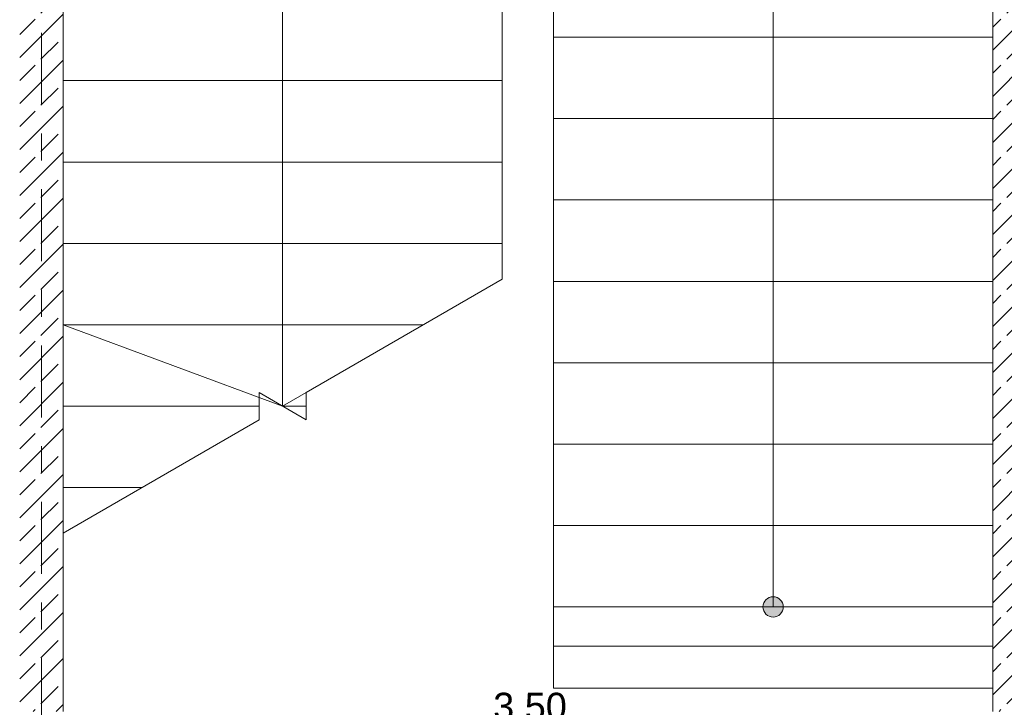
# Model space of a CAD drawing. Header units: metres. Extents: x -3.6 to 84.5, y -11 to 16.8.
# Tile 93 of 256: x 11.3 to 14.9, y 8.5 to 11. Entities that reach past the tile are written whole.
import ezdxf

# ---------------------------------------------------------------- set-up
doc = ezdxf.new("R2010")
doc.units = ezdxf.units.M
doc.header["$MEASUREMENT"] = 0
doc.linetypes.add('Strichlinie doppelt', pattern=[0.546806, 0.264583, -0.105833, 0.070556, -0.105833])
doc.linetypes.add('Wipeout_Contour', pattern=[1, 0, -1])
for name, color, linetype in [('154 - Bemaßung_ Beschriftung.Ausbau - Deckenspiegel', 7, 'Continuous'), ('451 - Universal.Achsen Raster', 7, 'Continuous'), ('605 - Struktur.Wand Innen', 7, 'Continuous'), ('610 - Struktur.Treppe_ Rampe', 7, 'Continuous')]:
    doc.layers.add(name, color=color, linetype=linetype)
doc.styles.add('ERSTELLTER_STIL_2', font='txt')
doc.dimstyles.new('ERSTELLTER_STIL__2', dxfattribs={"dimtxt": 0.1, "dimasz": 0.0532, "dimexe": 0.18, "dimexo": 0.0625, "dimgap": 0, "dimtad": 1, "dimtih": 1, "dimtoh": 1, "dimzin": 0, "dimdsep": 46, "dimtxsty": 'ERSTELLTER_STIL_2', "dimblk": 'ARROWHEAD_2', "dimblk1": 'ARROWHEAD_2', "dimblk2": 'ARROWHEAD_2', "dimcen": 0.09, "dimse1": 1, "dimse2": 1, "dimclrd": 7, "dimclre": 7, "dimclrt": 7, "dimazin": 0, "dimtfac": 1, "dimtdec": 4, "dimtmove": 0, "dimatfit": 3, "dimfxl": 1, "dimtolj": 1, "dimtzin": 0, "dimarcsym": 0})
pattern_1 = [(45, (0, 0), (-0.0848528, 0.0848528), []), (45, (-0.04243, 0.04243), (-0.0848528, 0.0848528), [0.09, -0.03])]

# ---------------------------------------------------------------- blocks, each defined once
blk = doc.blocks.new('*D210')
at = {"layer": '154 - Bemaßung_ Beschriftung.Ausbau - Deckenspiegel', "color": 7, "linetype": 'Continuous', "lineweight": 5}
for p, q in [((10.7825, 8.1475), (10.7825, 8.2525)), ((11.2125, 8.1475), (11.2125, 8.2525)), ((10.8027, 8.235), (10.7623, 8.165)), ((11.2327, 8.235), (11.1923, 8.165)), ((10.7825, 8.2), (11.2125, 8.2))]:
    blk.add_line(p, q, dxfattribs=at)
at = {"color": 254, "linetype": 'Wipeout_Contour', "lineweight": 0, "ltscale": 55.065797}
blk.add_wipeout([(10.9029, 8.2012), (11.0921, 8.2012), (11.0921, 8.3387), (10.9029, 8.3387)], dxfattribs=at).dxf.layer = '154 - Bemaßung_ Beschriftung.Ausbau - Deckenspiegel'
at = {"layer": '154 - Bemaßung_ Beschriftung.Ausbau - Deckenspiegel', "color": 7, "lineweight": 5, "insert": (10.9216, 8.22), "char_height": 0.1, "attachment_point": 7, "style": 'ERSTELLTER_STIL_2'}
blk.add_mtext('\\A1;{\\pql;\\fArial|b0|i0|c0|p38;43}', dxfattribs=at)
at = {"color": 254, "linetype": 'Wipeout_Contour', "lineweight": 0, "ltscale": 55.914547}
blk.add_wipeout([(11.0769, 8.2509), (11.3717, 8.2509), (11.3717, 8.3937), (11.0769, 8.3937)], dxfattribs=at).dxf.layer = '154 - Bemaßung_ Beschriftung.Ausbau - Deckenspiegel'
at = {"layer": '154 - Bemaßung_ Beschriftung.Ausbau - Deckenspiegel', "color": 7, "lineweight": 5, "insert": (11.0983, 8.2707), "char_height": 0.1, "attachment_point": 7, "style": 'ERSTELLTER_STIL_2'}
blk.add_mtext('\\A1;{\\pql;\\fArial|b0|i0|c0|p38;10\\fArial|b0|i0|c0|p38;\\A1{\\H.66x;\\S25^  ;}}', dxfattribs=at)
blk = doc.blocks.new('ARROWHEAD_2')
at = {"color": 0, "linetype": 'Continuous', "lineweight": 0}
for p, q in [((0, 0), (-1, 0)), ((-0.378, -0.655), (0.378, 0.655))]:
    blk.add_line(p, q, dxfattribs=at)
blk = doc.blocks.new('*D406')
at = {"layer": '154 - Bemaßung_ Beschriftung.Ausbau - Deckenspiegel', "color": 7, "linetype": 'Continuous', "lineweight": 5}
for p, q in [((8.7102, 8.465), (8.6698, 8.395)), ((8.69, 8.3775), (8.69, 8.4825)), ((11.2948, 8.395), (11.3352, 8.465)), ((11.315, 8.3775), (11.315, 8.4825)), ((8.6558, 8.43), (8.69, 8.43)), ((8.69, 8.43), (11.315, 8.43)), ((11.315, 8.43), (11.3493, 8.43))]:
    blk.add_line(p, q, dxfattribs=at)
at = {"color": 254, "linetype": 'Wipeout_Contour', "lineweight": 0, "ltscale": 52.527249}
blk.add_wipeout([(9.8257, 8.4312), (10.1793, 8.4312), (10.1793, 8.5687), (9.8257, 8.5687)], dxfattribs=at).dxf.layer = '154 - Bemaßung_ Beschriftung.Ausbau - Deckenspiegel'
at = {"layer": '154 - Bemaßung_ Beschriftung.Ausbau - Deckenspiegel', "color": 7, "lineweight": 5, "insert": (9.8444, 8.4306), "char_height": 0.1, "attachment_point": 7, "style": 'ERSTELLTER_STIL_2'}
blk.add_mtext('\\A1;{\\pql;\\fArial|b0|i0|c0|p38;2,62\\fArial|b0|i0|c0|p38;\\A1{\\H.66x;\\S5^  ;}}', dxfattribs=at)
blk = doc.blocks.new('*D407')
at = {"layer": '154 - Bemaßung_ Beschriftung.Ausbau - Deckenspiegel', "color": 7, "linetype": 'Continuous', "lineweight": 5}
for p, q in [((11.4002, 8.465), (11.3598, 8.395)), ((11.38, 8.3775), (11.38, 8.4825)), ((14.8598, 8.395), (14.9002, 8.465)), ((14.88, 8.3775), (14.88, 8.4825)), ((11.3458, 8.43), (11.38, 8.43)), ((11.38, 8.43), (14.88, 8.43)), ((14.88, 8.43), (14.9143, 8.43))]:
    blk.add_line(p, q, dxfattribs=at)
at = {"color": 254, "linetype": 'Wipeout_Contour', "lineweight": 0, "ltscale": 62.585211}
blk.add_wipeout([(12.9782, 8.4312), (13.2818, 8.4312), (13.2818, 8.5687), (12.9782, 8.5687)], dxfattribs=at).dxf.layer = '154 - Bemaßung_ Beschriftung.Ausbau - Deckenspiegel'
at = {"layer": '154 - Bemaßung_ Beschriftung.Ausbau - Deckenspiegel', "color": 7, "lineweight": 5, "insert": (12.997, 8.45), "char_height": 0.1, "attachment_point": 7, "style": 'ERSTELLTER_STIL_2'}
blk.add_mtext('\\A1;{\\pql;\\fArial|b0|i0|c0|p38;3,50}', dxfattribs=at)

msp = doc.modelspace()

# ---------------------------------------------------------------- hatches: boundary and pattern name
at = {"layer": '605 - Struktur.Wand Innen', "linetype": 'Continuous', "lineweight": 0, "true_color": 0x000000}
h = msp.add_hatch(dxfattribs=at)
h.set_pattern_fill('Beton__Stahlbeton_0001', color=18, style=0, pattern_type=2)
h.set_pattern_definition(pattern_1)
h.paths.add_polyline_path([(11.41, 13), (11.25, 13), (11.25, 8.5), (11.41, 8.5)])
h = msp.add_hatch(dxfattribs=at)
h.set_pattern_fill('Beton__Stahlbeton_0001', color=18, style=0, pattern_type=2)
h.set_pattern_definition(pattern_1)
h.paths.add_polyline_path([(14.84, 13), (14.84, 8.5), (15, 8.5), (15, 13)])
at = {"layer": '610 - Struktur.Treppe_ Rampe', "linetype": 'Continuous', "lineweight": 0, "true_color": 0x000000}
msp.add_hatch(color=18, dxfattribs=at).paths.add_polyline_path([(14.0675, 8.885, 1), (13.9925, 8.885, 1)])

# ---------------------------------------------------------------- linework, layer by layer
at = {"layer": '605 - Struktur.Wand Innen', "color": 7, "linetype": 'Continuous', "lineweight": 18, "flags": 128}
for points in [[(11.41, 8.5), (11.41, 13)], [(14.84, 13), (14.84, 8.5)]]:
    msp.add_lwpolyline(points, dxfattribs=at)
at = {"layer": '610 - Struktur.Treppe_ Rampe', "color": 7, "linetype": 'Continuous', "lineweight": 13}
for p, q in [((11.41, 12.025), (11.41, 9.1573)), ((13.03, 10.0926), (13.03, 12.025)), ((13.22, 11.885), (13.22, 8.885)), ((14.84, 8.885), (14.84, 11.885)), ((13.22, 8.885), (13.22, 8.585)), ((14.84, 8.585), (14.84, 8.885)), ((13.22, 8.7397), (14.84, 8.7397)), ((13.22, 8.585), (14.84, 8.585))]:
    msp.add_line(p, q, dxfattribs=at)
at = {"layer": '610 - Struktur.Treppe_ Rampe', "color": 7, "linetype": 'Continuous', "lineweight": 18}
for p, q in [((12.22, 12.025), (12.22, 9.625)), ((14.03, 9.185), (14.03, 11.885)), ((13.22, 11.285), (13.22, 10.985)), ((14.84, 10.985), (14.84, 11.285)), ((11.41, 11.125), (11.41, 10.825)), ((13.03, 10.825), (13.03, 11.125)), ((14.84, 10.985), (13.22, 10.985)), ((13.22, 10.985), (13.22, 10.685)), ((13.22, 10.985), (14.84, 10.985)), ((14.84, 10.685), (14.84, 10.985)), ((11.41, 10.825), (13.03, 10.825)), ((13.03, 10.825), (11.41, 10.825)), ((11.41, 10.825), (11.41, 10.525)), ((13.03, 10.525), (13.03, 10.825)), ((14.84, 10.685), (13.22, 10.685)), ((13.22, 10.685), (13.22, 10.385)), ((13.22, 10.685), (14.84, 10.685)), ((14.84, 10.385), (14.84, 10.685)), ((11.41, 10.525), (13.03, 10.525)), ((13.03, 10.525), (11.41, 10.525)), ((11.41, 10.525), (11.41, 10.225)), ((13.03, 10.225), (13.03, 10.525)), ((14.84, 10.385), (13.22, 10.385)), ((13.22, 10.385), (13.22, 10.085)), ((13.22, 10.385), (14.84, 10.385)), ((14.84, 10.085), (14.84, 10.385)), ((11.41, 10.225), (13.03, 10.225)), ((13.03, 10.225), (11.41, 10.225)), ((11.41, 10.225), (11.41, 9.925)), ((13.03, 10.0926), (13.03, 10.225)), ((13.03, 10.0926), (12.3066, 9.675)), ((14.84, 10.085), (13.22, 10.085)), ((13.22, 10.085), (13.22, 9.785)), ((13.22, 10.085), (14.84, 10.085)), ((14.84, 9.785), (14.84, 10.085)), ((11.41, 9.925), (12.7396, 9.925)), ((12.7396, 9.925), (11.41, 9.925)), ((11.41, 9.925), (11.41, 9.625)), ((11.41, 9.925), (12.22, 9.625)), ((12.22, 9.625), (12.7396, 9.925)), ((14.84, 9.785), (13.22, 9.785)), ((13.22, 9.785), (13.22, 9.485)), ((13.22, 9.785), (14.84, 9.785)), ((14.84, 9.485), (14.84, 9.785)), ((12.3066, 9.575), (12.1334, 9.675)), ((12.1334, 9.675), (12.1334, 9.575)), ((12.3066, 9.675), (12.3066, 9.575)), ((11.41, 9.625), (12.1334, 9.625)), ((12.1334, 9.625), (11.41, 9.625)), ((11.41, 9.625), (11.41, 9.325)), ((12.22, 9.625), (12.3066, 9.625)), ((12.3066, 9.625), (12.22, 9.625)), ((12.1334, 9.575), (11.41, 9.1573)), ((14.84, 9.485), (13.22, 9.485)), ((13.22, 9.485), (13.22, 9.185)), ((13.22, 9.485), (14.84, 9.485)), ((14.84, 9.185), (14.84, 9.485)), ((11.41, 9.325), (11.7004, 9.325)), ((11.7004, 9.325), (11.41, 9.325)), ((11.41, 9.325), (11.41, 9.1573)), ((14.84, 9.185), (13.22, 9.185)), ((13.22, 9.185), (13.22, 8.885)), ((13.22, 9.185), (14.84, 9.185)), ((14.03, 8.885), (14.03, 9.185)), ((14.84, 8.885), (14.84, 9.185)), ((13.22, 8.885), (14.84, 8.885))]:
    msp.add_line(p, q, dxfattribs=at)
at = {"layer": '610 - Struktur.Treppe_ Rampe', "color": 7, "linetype": 'Continuous', "lineweight": 18, "flags": 128}
msp.add_lwpolyline([(14.0675, 8.885, 1), (13.9925, 8.885, 1)], format="xyb", close=True, dxfattribs=at)

# ---------------------------------------------------------------- next in the draw order: dimensions: what is measured, and where the dimension line sits
at = {"layer": '154 - Bemaßung_ Beschriftung.Ausbau - Deckenspiegel', "color": 7, "linetype": 'Continuous', "lineweight": 5}
dim = msp.add_linear_dim(base=(11.2125, 8.2), p1=(10.7825, 8.09), p2=(11.2125, 8.09), dimstyle='ERSTELLTER_STIL__2', dxfattribs=at)
dim.commit()
dim.dimension.update_dxf_attribs({"geometry": '*D210', "text_midpoint": (10.9978, 8.27), "dimtype": 160})

# ---------------------------------------------------------------- next in the draw order: dimensions: what is measured, and where the dimension line sits
dim = msp.add_linear_dim(base=(11.31503, 8.42998), p1=(8.68999, 8.08998), p2=(11.31503, 8.09998), dimstyle='ERSTELLTER_STIL__2', dxfattribs=at)
dim.commit()
dim.dimension.update_dxf_attribs({"geometry": '*D406', "text_midpoint": (10.10938, 8.49998), "dimtype": 160})

# ---------------------------------------------------------------- next in the draw order: dimensions: what is measured, and where the dimension line sits
dim = msp.add_linear_dim(base=(14.88, 8.43), p1=(11.38, 8.1), p2=(14.88, 8.1), dimstyle='ERSTELLTER_STIL__2', dxfattribs=at)
dim.commit()
dim.dimension.update_dxf_attribs({"geometry": '*D407', "text_midpoint": (13.1269, 8.5), "dimtype": 160})

# ---------------------------------------------------------------- next in the draw order: linework, layer by layer
at = {"layer": '451 - Universal.Achsen Raster', "color": 160, "linetype": 'Strichlinie doppelt', "lineweight": 9, "true_color": 0x3232ff}
msp.add_line((11.33, -10.585), (11.33, 16.355), dxfattribs=at)

doc.saveas('drawing.dxf')
